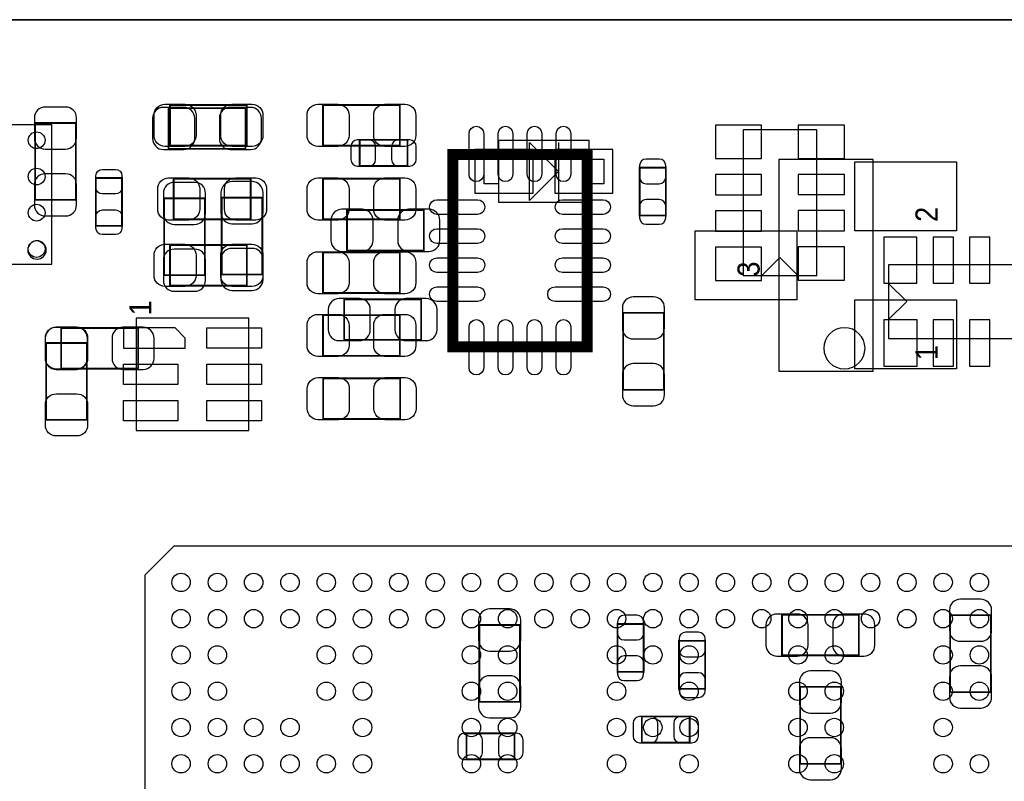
# Model space of a CAD drawing. Extents: x 7.2 to 74.8, y 33.9 to 67.
# Tile 4 of 8: x 24.8 to 38.4, y 56.5 to 67. Entities that reach past the tile are written whole.
import ezdxf

# ---------------------------------------------------------------- set-up
doc = ezdxf.new("R2010")
doc.units = 0
for name, color, linetype in [('ASSEMBLY_BOTTOM', 52, 'CONTINUOUS'), ('ASSEMBLY_TOP', 140, 'CONTINUOUS'), ('BOTTOM', 2, 'CONTINUOUS'), ('OUTLINE', 3, 'CONTINUOUS'), ('TOP', 5, 'CONTINUOUS')]:
    doc.layers.add(name, color=color, linetype=linetype)

msp = doc.modelspace()

# ---------------------------------------------------------------- linework, layer by layer
at = {"layer": 'ASSEMBLY_BOTTOM', "const_width": 0.024892}
for points in [[(27.941778, 65.208912), (27.941778, 65.768728), (26.881582, 65.768728), (26.881582, 65.208912), (27.941778, 65.208912)], [(25.043384, 64.503554), (25.6032, 64.503554), (25.6032, 65.56375), (25.043384, 65.56375), (25.043384, 64.503554)], [(29.514546, 65.331086), (29.514546, 64.970914), (30.174438, 64.970914), (30.174438, 65.331086), (29.514546, 65.331086)], [(33.732978, 64.947546), (33.372806, 64.947546), (33.372806, 64.287654), (33.732978, 64.287654), (33.732978, 64.947546)], [(26.821384, 63.465202), (27.3812, 63.465202), (27.3812, 64.525398), (26.821384, 64.525398), (26.821384, 63.465202)], [(27.614372, 63.475362), (28.174188, 63.475362), (28.174188, 64.535558), (27.614372, 64.535558), (27.614372, 63.475362)], [(29.339794, 64.364108), (29.339794, 63.804292), (30.39999, 63.804292), (30.39999, 64.364108), (29.339794, 64.364108)], [(30.36189, 62.574424), (30.36189, 63.13424), (29.301694, 63.13424), (29.301694, 62.574424), (30.36189, 62.574424)], [(33.7058, 62.94755), (33.145984, 62.94755), (33.145984, 61.887354), (33.7058, 61.887354), (33.7058, 62.94755)], [(25.402794, 62.738508), (25.402794, 62.178692), (26.46299, 62.178692), (26.46299, 62.738508), (25.402794, 62.738508)], [(36.39439, 58.225944), (36.39439, 58.78576), (35.334194, 58.78576), (35.334194, 58.225944), (36.39439, 58.225944)], [(37.652452, 57.719722), (38.212268, 57.719722), (38.212268, 58.779918), (37.652452, 58.779918), (37.652452, 57.719722)], [(31.164784, 57.585102), (31.7246, 57.585102), (31.7246, 58.645298), (31.164784, 58.645298), (31.164784, 57.585102)], [(33.068006, 57.998106), (33.428178, 57.998106), (33.428178, 58.657998), (33.068006, 58.657998), (33.068006, 57.998106)], [(33.916112, 57.76595), (34.276284, 57.76595), (34.276284, 58.425842), (33.916112, 58.425842), (33.916112, 57.76595)], [(36.1442, 57.79135), (35.584384, 57.79135), (35.584384, 56.731154), (36.1442, 56.731154), (36.1442, 57.79135)], [(33.402778, 57.38241), (33.402778, 57.022238), (34.06267, 57.022238), (34.06267, 57.38241), (33.402778, 57.38241)], [(31.647638, 56.792114), (31.647638, 57.152286), (30.987746, 57.152286), (30.987746, 56.792114), (31.647638, 56.792114)]]:
    msp.add_lwpolyline(points, dxfattribs=at)
at = {"layer": 'ASSEMBLY_BOTTOM'}
for points in [[(35.813492, 63.4619), (35.813492, 65.4685), (34.797492, 65.4685), (34.797492, 63.4619), (35.813492, 63.4619)], [(32.679386, 65.321942), (31.429198, 65.321942), (31.429198, 64.472058), (32.679386, 64.472058), (32.679386, 65.321942)], [(31.854394, 65.29705), (32.25419, 64.897), (31.854394, 64.49695), (31.854394, 65.29705)], [(32.25419, 65.29705), (32.25419, 64.49695)], [(31.2293, 64.727074), (31.2293, 65.066926), (31.429198, 65.066926), (31.429198, 64.727074), (31.2293, 64.727074)], [(32.679386, 64.727074), (32.679386, 65.066926), (32.879284, 65.066926), (32.879284, 64.727074), (32.679386, 64.727074)], [(35.305492, 63.71082), (35.051492, 63.45682)], [(35.305492, 63.71082), (35.559492, 63.45682)], [(36.804092, 62.595252), (38.810692, 62.595252), (38.810692, 63.611252), (36.804092, 63.611252), (36.804092, 62.595252)], [(37.053012, 63.103252), (36.799012, 63.357252)], [(37.053012, 63.103252), (36.799012, 62.849252)]]:
    msp.add_lwpolyline(points, dxfattribs=at)
at = {"layer": 'ASSEMBLY_TOP'}
for points, const_width in [([(27.96159, 65.811908), (27.96159, 65.252092), (26.901394, 65.252092), (26.901394, 65.811908), (27.96159, 65.811908)], 0.024892), ([(29.009594, 65.252092), (29.009594, 65.811908), (30.06979, 65.811908), (30.06979, 65.252092), (29.009594, 65.252092)], 0.024892), ([(32.64916, 62.479682), (32.64916, 65.129918), (30.799024, 65.129918), (30.799024, 62.479682), (32.64916, 62.479682)], 0.1524), ([(26.239978, 64.145414), (25.879806, 64.145414), (25.879806, 64.805306), (26.239978, 64.805306), (26.239978, 64.145414)], 0.024892), ([(26.952194, 64.236092), (26.952194, 64.795908), (28.01239, 64.795908), (28.01239, 64.236092), (26.952194, 64.236092)], 0.024892), ([(30.06979, 64.795908), (30.06979, 64.236092), (29.009594, 64.236092), (29.009594, 64.795908), (30.06979, 64.795908)], 0.024892), ([(26.901394, 63.321692), (26.901394, 63.881508), (27.96159, 63.881508), (27.96159, 63.321692), (26.901394, 63.321692)], 0.024892), ([(30.06979, 63.779908), (30.06979, 63.220092), (29.009594, 63.220092), (29.009594, 63.779908), (30.06979, 63.779908)], 0.024892), ([(29.009594, 62.355984), (29.009594, 62.9158), (30.06979, 62.9158), (30.06979, 62.355984), (29.009594, 62.355984)], 0.024892), ([(25.195784, 62.531498), (25.7556, 62.531498), (25.7556, 61.471302), (25.195784, 61.471302), (25.195784, 62.531498)], 0.024892), ([(30.07233, 62.04458), (30.07233, 61.484764), (29.012134, 61.484764), (29.012134, 62.04458), (30.07233, 62.04458)], 0.024892)]:
    msp.add_lwpolyline(points, dxfattribs=dict(at, const_width=const_width))
for points in [[(25.275032, 65.536572), (24.355552, 65.536572), (24.355552, 63.616332), (25.275032, 63.616332), (25.275032, 65.536572)], [(36.590478, 62.141608), (36.590478, 65.061592), (35.290506, 65.061592), (35.290506, 62.141608), (36.590478, 62.141608)], [(26.436574, 62.873636), (26.436574, 61.323728), (27.986482, 61.323728), (27.986482, 62.873636), (26.436574, 62.873636)], [(26.554938, 45.731938), (40.55491, 45.731938), (40.55491, 59.73191), (26.954988, 59.73191), (26.554938, 59.33186), (26.554938, 45.731938)]]:
    msp.add_lwpolyline(points, dxfattribs=at)
msp.add_lwpolyline([(25.196292, 63.814452, 1), (24.942292, 63.814452, 1), (25.196292, 63.814452)], format="xyb", dxfattribs=at)
msp.add_lwpolyline([(36.478464, 62.4586, 1), (35.91052, 62.4586, 1)], format="xyb", close=True, dxfattribs=at)
at = {"layer": 'BOTTOM'}
for points in [[(25.033224, 65.6336), (25.033224, 65.353692, 0.414846), (25.183338, 65.203578), (25.463246, 65.203578, 0.414846), (25.61336, 65.353692), (25.61336, 65.6336, 0.414846), (25.463246, 65.783714), (25.183338, 65.783714, 0.414846)], [(26.811732, 65.198752), (27.09164, 65.198752, 0.414846), (27.241754, 65.348866), (27.241754, 65.628774, 0.414846), (27.09164, 65.778888), (26.811732, 65.778888, 0.414846), (26.661618, 65.628774), (26.661618, 65.348866, 0.414846)], [(28.011628, 65.778888), (27.73172, 65.778888, 0.414846), (27.581606, 65.628774), (27.581606, 65.348866, 0.414846), (27.73172, 65.198752), (28.011628, 65.198752, 0.414846), (28.161742, 65.348866), (28.161742, 65.628774, 0.414846)], [(29.484574, 64.970914), (29.644594, 64.970914, 0.413587), (29.73451, 65.061084), (29.73451, 65.240916, 0.413587), (29.644594, 65.331086), (29.484574, 65.331086, 0.413587), (29.394658, 65.240916), (29.394658, 65.061084, 0.413587)], [(30.20441, 65.331086), (30.04439, 65.331086, 0.413587), (29.954474, 65.240916), (29.954474, 65.061084, 0.413587), (30.04439, 64.970914), (30.20441, 64.970914, 0.413587), (30.294326, 65.061084), (30.294326, 65.240916, 0.413587)], [(33.372806, 64.977518), (33.372806, 64.817498, 0.413587), (33.462976, 64.727582), (33.642808, 64.727582, 0.413587), (33.732978, 64.817498), (33.732978, 64.977518, 0.413587), (33.642808, 65.067434), (33.462976, 65.067434, 0.413587)], [(25.61336, 64.433704), (25.61336, 64.713612, 0.414846), (25.463246, 64.863726), (25.183338, 64.863726, 0.414846), (25.033224, 64.713612), (25.033224, 64.433704, 0.414846), (25.183338, 64.28359), (25.463246, 64.28359, 0.414846)], [(26.811224, 64.595248), (26.811224, 64.31534, 0.414846), (26.961338, 64.165226), (27.241246, 64.165226, 0.414846), (27.39136, 64.31534), (27.39136, 64.595248, 0.414846), (27.241246, 64.745362), (26.961338, 64.745362, 0.414846)], [(27.604212, 64.605408), (27.604212, 64.3255, 0.414846), (27.754326, 64.175386), (28.034234, 64.175386, 0.414846), (28.184348, 64.3255), (28.184348, 64.605408, 0.414846), (28.034234, 64.755522), (27.754326, 64.755522, 0.414846)], [(33.732978, 64.257682), (33.732978, 64.417702, 0.413587), (33.642808, 64.507618), (33.462976, 64.507618, 0.413587), (33.372806, 64.417702), (33.372806, 64.257682, 0.413587), (33.462976, 64.167766), (33.642808, 64.167766, 0.413587)], [(29.269944, 63.794132), (29.549852, 63.794132, 0.414846), (29.699966, 63.944246), (29.699966, 64.224154, 0.414846), (29.549852, 64.374268), (29.269944, 64.374268, 0.414846), (29.11983, 64.224154), (29.11983, 63.944246, 0.414846)], [(30.46984, 64.374268), (30.189932, 64.374268, 0.414846), (30.039818, 64.224154), (30.039818, 63.944246, 0.414846), (30.189932, 63.794132), (30.46984, 63.794132, 0.414846), (30.619954, 63.944246), (30.619954, 64.224154, 0.414846)], [(27.39136, 63.395352), (27.39136, 63.67526, 0.414846), (27.241246, 63.825374), (26.961338, 63.825374, 0.414846), (26.811224, 63.67526), (26.811224, 63.395352, 0.414846), (26.961338, 63.245238), (27.241246, 63.245238, 0.414846)], [(28.184348, 63.405512), (28.184348, 63.68542, 0.414846), (28.034234, 63.835534), (27.754326, 63.835534, 0.414846), (27.604212, 63.68542), (27.604212, 63.405512, 0.414846), (27.754326, 63.255398), (28.034234, 63.255398, 0.414846)], [(29.231844, 62.564264), (29.511752, 62.564264, 0.414846), (29.661866, 62.714378), (29.661866, 62.994286, 0.414846), (29.511752, 63.1444), (29.231844, 63.1444, 0.414846), (29.08173, 62.994286), (29.08173, 62.714378, 0.414846)], [(30.43174, 63.1444), (30.151832, 63.1444, 0.414846), (30.001718, 62.994286), (30.001718, 62.714378, 0.414846), (30.151832, 62.564264), (30.43174, 62.564264, 0.414846), (30.581854, 62.714378), (30.581854, 62.994286, 0.414846)], [(33.135824, 63.0174), (33.135824, 62.737492, 0.414846), (33.285938, 62.587378), (33.565846, 62.587378, 0.414846), (33.71596, 62.737492), (33.71596, 63.0174, 0.414846), (33.565846, 63.167514), (33.285938, 63.167514, 0.414846)], [(25.332944, 62.168532), (25.612852, 62.168532, 0.414846), (25.762966, 62.318646), (25.762966, 62.598554, 0.414846), (25.612852, 62.748668), (25.332944, 62.748668, 0.414846), (25.18283, 62.598554), (25.18283, 62.318646, 0.414846)], [(26.53284, 62.748668), (26.252932, 62.748668, 0.414846), (26.102818, 62.598554), (26.102818, 62.318646, 0.414846), (26.252932, 62.168532), (26.53284, 62.168532, 0.414846), (26.682954, 62.318646), (26.682954, 62.598554, 0.414846)], [(33.71596, 61.817504), (33.71596, 62.097412, 0.414846), (33.565846, 62.247526), (33.285938, 62.247526, 0.414846), (33.135824, 62.097412), (33.135824, 61.817504, 0.414846), (33.285938, 61.66739), (33.565846, 61.66739, 0.414846)], [(37.642292, 58.849768), (37.642292, 58.56986, 0.414846), (37.792406, 58.419746), (38.072314, 58.419746, 0.414846), (38.222428, 58.56986), (38.222428, 58.849768, 0.414846), (38.072314, 58.999882), (37.792406, 58.999882, 0.414846)], [(31.154624, 58.715148), (31.154624, 58.43524, 0.414846), (31.304738, 58.285126), (31.584646, 58.285126, 0.414846), (31.73476, 58.43524), (31.73476, 58.715148, 0.414846), (31.584646, 58.865262), (31.304738, 58.865262, 0.414846)], [(33.068006, 58.68797), (33.068006, 58.52795, 0.413587), (33.158176, 58.438034), (33.338008, 58.438034, 0.413587), (33.428178, 58.52795), (33.428178, 58.68797, 0.413587), (33.338008, 58.777886), (33.158176, 58.777886, 0.413587)], [(35.264344, 58.215784), (35.544252, 58.215784, 0.414846), (35.694366, 58.365898), (35.694366, 58.645806, 0.414846), (35.544252, 58.79592), (35.264344, 58.79592, 0.414846), (35.11423, 58.645806), (35.11423, 58.365898, 0.414846)], [(36.46424, 58.79592), (36.184332, 58.79592, 0.414846), (36.034218, 58.645806), (36.034218, 58.365898, 0.414846), (36.184332, 58.215784), (36.46424, 58.215784, 0.414846), (36.614354, 58.365898), (36.614354, 58.645806, 0.414846)], [(33.916112, 58.455814), (33.916112, 58.295794, 0.413587), (34.006282, 58.205878), (34.186114, 58.205878, 0.413587), (34.276284, 58.295794), (34.276284, 58.455814, 0.413587), (34.186114, 58.54573), (34.006282, 58.54573, 0.413587)], [(33.428178, 57.968134), (33.428178, 58.128154, 0.413587), (33.338008, 58.21807), (33.158176, 58.21807, 0.413587), (33.068006, 58.128154), (33.068006, 57.968134, 0.413587), (33.158176, 57.878218), (33.338008, 57.878218, 0.413587)], [(38.222428, 57.649872), (38.222428, 57.92978, 0.414846), (38.072314, 58.079894), (37.792406, 58.079894, 0.414846), (37.642292, 57.92978), (37.642292, 57.649872, 0.414846), (37.792406, 57.499758), (38.072314, 57.499758, 0.414846)], [(31.73476, 57.515252), (31.73476, 57.79516, 0.414846), (31.584646, 57.945274), (31.304738, 57.945274, 0.414846), (31.154624, 57.79516), (31.154624, 57.515252, 0.414846), (31.304738, 57.365138), (31.584646, 57.365138, 0.414846)], [(34.276284, 57.735978), (34.276284, 57.895998, 0.413587), (34.186114, 57.985914), (34.006282, 57.985914, 0.413587), (33.916112, 57.895998), (33.916112, 57.735978, 0.413587), (34.006282, 57.646062), (34.186114, 57.646062, 0.413587)], [(35.574224, 57.8612), (35.574224, 57.581292, 0.414846), (35.724338, 57.431178), (36.004246, 57.431178, 0.414846), (36.15436, 57.581292), (36.15436, 57.8612, 0.414846), (36.004246, 58.011314), (35.724338, 58.011314, 0.414846)], [(33.372806, 57.022238), (33.532826, 57.022238, 0.413587), (33.622742, 57.112408), (33.622742, 57.29224, 0.413587), (33.532826, 57.38241), (33.372806, 57.38241, 0.413587), (33.28289, 57.29224), (33.28289, 57.112408, 0.413587)], [(34.092642, 57.38241), (33.932622, 57.38241, 0.413587), (33.842706, 57.29224), (33.842706, 57.112408, 0.413587), (33.932622, 57.022238), (34.092642, 57.022238, 0.413587), (34.182558, 57.112408), (34.182558, 57.29224, 0.413587)], [(30.957774, 56.792114), (31.117794, 56.792114, 0.413587), (31.20771, 56.882284), (31.20771, 57.062116, 0.413587), (31.117794, 57.152286), (30.957774, 57.152286, 0.413587), (30.867858, 57.062116), (30.867858, 56.882284, 0.413587)], [(31.67761, 57.152286), (31.51759, 57.152286, 0.413587), (31.427674, 57.062116), (31.427674, 56.882284, 0.413587), (31.51759, 56.792114), (31.67761, 56.792114, 0.413587), (31.767526, 56.882284), (31.767526, 57.062116, 0.413587)], [(36.15436, 56.661304), (36.15436, 56.941212, 0.414846), (36.004246, 57.091326), (35.724338, 57.091326, 0.414846), (35.574224, 56.941212), (35.574224, 56.661304, 0.414846), (35.724338, 56.51119), (36.004246, 56.51119, 0.414846)]]:
    msp.add_lwpolyline(points, format="xyb", close=True, dxfattribs=at)
for points in [[(34.416492, 65.0748), (35.051492, 65.0748), (35.051492, 65.532), (34.416492, 65.532)], [(35.559492, 65.0748), (36.194492, 65.0748), (36.194492, 65.532), (35.559492, 65.532)], [(31.904432, 64.597026), (31.904432, 65.196974), (31.104332, 65.196974), (31.104332, 64.597026)], [(33.004252, 64.597026), (33.004252, 65.196974), (32.204152, 65.196974), (32.204152, 64.597026)], [(34.416492, 64.57442), (35.051492, 64.57442), (35.051492, 64.85382), (34.416492, 64.85382)], [(35.559492, 64.57696), (36.194492, 64.57696), (36.194492, 64.85636), (35.559492, 64.85636)], [(34.416492, 64.07404), (35.051492, 64.07404), (35.051492, 64.35344), (34.416492, 64.35344)], [(35.559492, 64.07658), (36.194492, 64.07658), (36.194492, 64.35598), (35.559492, 64.35598)], [(36.736782, 63.992252), (36.736782, 63.357252), (37.193982, 63.357252), (37.193982, 63.992252)], [(37.417248, 63.992252), (37.417248, 63.357252), (37.696648, 63.357252), (37.696648, 63.992252)], [(37.917374, 63.992252), (37.917374, 63.357252), (38.196774, 63.357252), (38.196774, 63.992252)], [(34.416492, 63.39332), (35.051492, 63.39332), (35.051492, 63.85052), (34.416492, 63.85052)], [(35.559492, 63.3984), (36.194492, 63.3984), (36.194492, 63.8556), (35.559492, 63.8556)], [(36.740084, 62.849252), (36.740084, 62.214252), (37.197284, 62.214252), (37.197284, 62.849252)], [(37.41801, 62.849252), (37.41801, 62.214252), (37.69741, 62.214252), (37.69741, 62.849252)], [(37.918136, 62.849252), (37.918136, 62.214252), (38.197536, 62.214252), (38.197536, 62.849252)]]:
    msp.add_lwpolyline(points, close=True, dxfattribs=at)
at = {"layer": 'OUTLINE'}
for points in [[(74.799444, 66.987928), (7.199376, 66.987928)], [(7.199376, 66.987928), (74.799444, 66.987928)], [(74.799444, 66.987928), (7.199376, 66.987928)]]:
    msp.add_lwpolyline(points, dxfattribs=at)
for points in [[(72.800464, 53.993796, 0.414214), (74.799444, 51.994816), (74.799444, 33.993836), (23.948644, 33.993836), (23.948644, 37.493956, 0.414214), (23.450804, 37.994336, 0.414214), (22.950424, 37.493956), (22.950424, 33.993836), (7.199884, 33.993836), (7.199884, 51.994816, 0.414214), (9.198864, 53.993796, 0.414214), (7.199884, 55.992776), (7.199376, 66.987928), (74.799444, 66.987928), (74.799444, 55.992776, 0.414214)], [(74.799444, 55.992776, 0.414214), (72.800464, 53.993796, 0.414214), (74.799444, 51.994816), (74.799444, 33.993836), (23.948644, 33.993836), (23.948644, 37.493956, 0.414214), (23.450804, 37.994336, 0.414214), (22.950424, 37.493956), (22.950424, 33.993836), (7.199884, 33.993836), (7.199884, 51.994816, 0.414214), (9.198864, 53.993796, 0.414214), (7.199884, 55.992776), (7.199376, 66.987928), (74.799444, 66.987928)]]:
    msp.add_lwpolyline(points, format="xyb", close=True, dxfattribs=at)
at = {"layer": 'TOP'}
for points in [[(26.831544, 65.822068), (27.111452, 65.822068, -0.414846), (27.261566, 65.671954), (27.261566, 65.392046, -0.414846), (27.111452, 65.241932), (26.831544, 65.241932, -0.414846), (26.68143, 65.392046), (26.68143, 65.671954, -0.414846)], [(28.03144, 65.241932), (27.751532, 65.241932, -0.414846), (27.601418, 65.392046), (27.601418, 65.671954, -0.414846), (27.751532, 65.822068), (28.03144, 65.822068, -0.414846), (28.181554, 65.671954), (28.181554, 65.392046, -0.414846)], [(28.939744, 65.822068), (29.219652, 65.822068, -0.414846), (29.369766, 65.671954), (29.369766, 65.392046, -0.414846), (29.219652, 65.241932), (28.939744, 65.241932, -0.414846), (28.78963, 65.392046), (28.78963, 65.671954, -0.414846)], [(30.13964, 65.241932), (29.859732, 65.241932, -0.414846), (29.709618, 65.392046), (29.709618, 65.671954, -0.414846), (29.859732, 65.822068), (30.13964, 65.822068, -0.414846), (30.289754, 65.671954), (30.289754, 65.392046, -0.414846)], [(31.225744, 65.416684), (31.225744, 64.857884, -1), (31.022544, 64.857884), (31.022544, 65.416684, -1)], [(31.625794, 65.416684), (31.625794, 64.857884, -1), (31.422594, 64.857884), (31.422594, 65.416684, -1)], [(32.02559, 65.416684), (32.02559, 64.857884, -1), (31.82239, 64.857884), (31.82239, 65.416684, -1)], [(32.42564, 65.416684), (32.42564, 64.857884, -1), (32.22244, 64.857884), (32.22244, 65.416684, -1)], [(26.239978, 64.835278), (26.239978, 64.675258, -0.413587), (26.149808, 64.585342), (25.969976, 64.585342, -0.413587), (25.879806, 64.675258), (25.879806, 64.835278, -0.413587), (25.969976, 64.925194), (26.149808, 64.925194, -0.413587)], [(26.882344, 64.806068), (27.162252, 64.806068, -0.414846), (27.312366, 64.655954), (27.312366, 64.376046, -0.414846), (27.162252, 64.225932), (26.882344, 64.225932, -0.414846), (26.73223, 64.376046), (26.73223, 64.655954, -0.414846)], [(28.08224, 64.225932), (27.802332, 64.225932, -0.414846), (27.652218, 64.376046), (27.652218, 64.655954, -0.414846), (27.802332, 64.806068), (28.08224, 64.806068, -0.414846), (28.232354, 64.655954), (28.232354, 64.376046, -0.414846)], [(28.939744, 64.806068), (29.219652, 64.806068, -0.414846), (29.369766, 64.655954), (29.369766, 64.376046, -0.414846), (29.219652, 64.225932), (28.939744, 64.225932, -0.414846), (28.78963, 64.376046), (28.78963, 64.655954, -0.414846)], [(30.13964, 64.225932), (29.859732, 64.225932, -0.414846), (29.709618, 64.376046), (29.709618, 64.655954, -0.414846), (29.859732, 64.806068), (30.13964, 64.806068, -0.414846), (30.289754, 64.655954), (30.289754, 64.376046, -0.414846)], [(30.579568, 64.506348), (31.138368, 64.506348, -1), (31.138368, 64.303148), (30.579568, 64.303148, -1)], [(32.309816, 64.506348), (32.868616, 64.506348, -1), (32.868616, 64.303148), (32.309816, 64.303148, -1)], [(25.879806, 64.115442), (25.879806, 64.275462, -0.413587), (25.969976, 64.365378), (26.149808, 64.365378, -0.413587), (26.239978, 64.275462), (26.239978, 64.115442, -0.413587), (26.149808, 64.025526), (25.969976, 64.025526, -0.413587)], [(30.579568, 64.106298), (31.138368, 64.106298, -1), (31.138368, 63.903098), (30.579568, 63.903098, -1)], [(32.309816, 64.106298), (32.868616, 64.106298, -1), (32.868616, 63.903098), (32.309816, 63.903098, -1)], [(26.831544, 63.891668), (27.111452, 63.891668, -0.414846), (27.261566, 63.741554), (27.261566, 63.461646, -0.414846), (27.111452, 63.311532), (26.831544, 63.311532, -0.414846), (26.68143, 63.461646), (26.68143, 63.741554, -0.414846)], [(28.03144, 63.311532), (27.751532, 63.311532, -0.414846), (27.601418, 63.461646), (27.601418, 63.741554, -0.414846), (27.751532, 63.891668), (28.03144, 63.891668, -0.414846), (28.181554, 63.741554), (28.181554, 63.461646, -0.414846)], [(28.939744, 63.790068), (29.219652, 63.790068, -0.414846), (29.369766, 63.639954), (29.369766, 63.360046, -0.414846), (29.219652, 63.209932), (28.939744, 63.209932, -0.414846), (28.78963, 63.360046), (28.78963, 63.639954, -0.414846)], [(30.13964, 63.209932), (29.859732, 63.209932, -0.414846), (29.709618, 63.360046), (29.709618, 63.639954, -0.414846), (29.859732, 63.790068), (30.13964, 63.790068, -0.414846), (30.289754, 63.639954), (30.289754, 63.360046, -0.414846)], [(30.579568, 63.706502), (31.138368, 63.706502, -1), (31.138368, 63.503302), (30.579568, 63.503302, -1)], [(32.309816, 63.706502), (32.868616, 63.706502, -1), (32.868616, 63.503302), (32.309816, 63.503302, -1)], [(30.579568, 63.306452), (31.138368, 63.306452, -1), (31.138368, 63.103252), (30.579568, 63.103252, -1)], [(32.208216, 63.306452), (32.868616, 63.306452, -1), (32.868616, 63.103252), (32.208216, 63.103252, -1)], [(28.939744, 62.92596), (29.219652, 62.92596, -0.414846), (29.369766, 62.775846), (29.369766, 62.495938, -0.414846), (29.219652, 62.345824), (28.939744, 62.345824, -0.414846), (28.78963, 62.495938), (28.78963, 62.775846, -0.414846)], [(30.13964, 62.345824), (29.859732, 62.345824, -0.414846), (29.709618, 62.495938), (29.709618, 62.775846, -0.414846), (29.859732, 62.92596), (30.13964, 62.92596, -0.414846), (30.289754, 62.775846), (30.289754, 62.495938, -0.414846)], [(31.225744, 62.751716), (31.225744, 62.192916, -1), (31.022544, 62.192916), (31.022544, 62.751716, -1)], [(31.625794, 62.751716), (31.625794, 62.192916, -1), (31.422594, 62.192916), (31.422594, 62.751716, -1)], [(32.02559, 62.751716), (32.02559, 62.192916, -1), (31.82239, 62.192916), (31.82239, 62.751716, -1)], [(32.42564, 62.751716), (32.42564, 62.192916, -1), (32.22244, 62.192916), (32.22244, 62.751716, -1)], [(25.76576, 62.601348), (25.76576, 62.32144, -0.414846), (25.615646, 62.171326), (25.335738, 62.171326, -0.414846), (25.185624, 62.32144), (25.185624, 62.601348, -0.414846), (25.335738, 62.751462), (25.615646, 62.751462, -0.414846)], [(28.942284, 62.05474), (29.222192, 62.05474, -0.414846), (29.372306, 61.904626), (29.372306, 61.624718, -0.414846), (29.222192, 61.474604), (28.942284, 61.474604, -0.414846), (28.79217, 61.624718), (28.79217, 61.904626, -0.414846)], [(30.14218, 61.474604), (29.862272, 61.474604, -0.414846), (29.712158, 61.624718), (29.712158, 61.904626, -0.414846), (29.862272, 62.05474), (30.14218, 62.05474, -0.414846), (30.292294, 61.904626), (30.292294, 61.624718, -0.414846)], [(25.185624, 61.401452), (25.185624, 61.68136, -0.414846), (25.335738, 61.831474), (25.615646, 61.831474, -0.414846), (25.76576, 61.68136), (25.76576, 61.401452, -0.414846), (25.615646, 61.251338), (25.335738, 61.251338, -0.414846)]]:
    msp.add_lwpolyline(points, format="xyb", close=True, dxfattribs=at)
for points in [[(37.74059, 64.07658), (36.340542, 64.07658), (36.340542, 65.02654), (37.74059, 65.02654)], [(35.540442, 63.12662), (34.140394, 63.12662), (34.140394, 64.07658), (35.540442, 64.07658)], [(37.74059, 62.17666), (36.340542, 62.17666), (36.340542, 63.12662), (37.74059, 63.12662)], [(26.261568, 62.738762), (26.261568, 62.458854), (27.111452, 62.458854), (27.111452, 62.598808), (26.971498, 62.738762)], [(27.411553, 62.738762), (28.161615, 62.738762), (28.161615, 62.458854), (27.411553, 62.458854)], [(26.261441, 62.238636), (27.011503, 62.238636), (27.011503, 61.958728), (26.261441, 61.958728)], [(27.411553, 62.238636), (28.161615, 62.238636), (28.161615, 61.958728), (27.411553, 61.958728)], [(26.261441, 61.73851), (27.011503, 61.73851), (27.011503, 61.458602), (26.261441, 61.458602)], [(27.411553, 61.73851), (28.161615, 61.73851), (28.161615, 61.458602), (27.411553, 61.458602)]]:
    msp.add_lwpolyline(points, close=True, dxfattribs=at)
for centre, radius in [((25.064212, 65.325752), 0.11557), ((25.064212, 64.825372), 0.11557), ((25.064212, 64.327532), 0.11557), ((25.064212, 63.827152), 0.11557), ((27.05481, 59.232038), 0.127), ((27.554936, 59.232038), 0.127), ((28.054808, 59.232038), 0.127), ((28.554934, 59.232038), 0.127), ((29.05506, 59.232038), 0.127), ((29.554932, 59.232038), 0.127), ((30.054804, 59.232038), 0.127), ((30.55493, 59.232038), 0.127), ((31.055056, 59.232038), 0.127), ((31.554928, 59.232038), 0.127), ((32.0548, 59.232038), 0.127), ((32.554926, 59.232038), 0.127), ((33.055052, 59.232038), 0.127), ((33.554924, 59.232038), 0.127), ((34.054796, 59.232038), 0.127), ((34.554922, 59.232038), 0.127), ((35.055048, 59.232038), 0.127), ((35.55492, 59.232038), 0.127), ((36.054792, 59.232038), 0.127), ((36.554918, 59.232038), 0.127), ((37.055044, 59.232038), 0.127), ((37.554916, 59.232038), 0.127), ((38.054788, 59.232038), 0.127), ((27.05481, 58.731912), 0.127), ((27.554936, 58.731912), 0.127), ((28.054808, 58.731912), 0.127), ((28.554934, 58.731912), 0.127), ((29.05506, 58.731912), 0.127), ((29.554932, 58.731912), 0.127), ((30.054804, 58.731912), 0.127), ((30.55493, 58.731912), 0.127), ((31.055056, 58.731912), 0.127), ((31.554928, 58.731912), 0.127), ((32.0548, 58.731912), 0.127), ((32.554926, 58.731912), 0.127), ((33.055052, 58.731912), 0.127), ((33.554924, 58.731912), 0.127), ((34.054796, 58.731912), 0.127), ((34.554922, 58.731912), 0.127), ((35.055048, 58.731912), 0.127), ((35.55492, 58.731912), 0.127), ((36.054792, 58.731912), 0.127), ((36.554918, 58.731912), 0.127), ((37.055044, 58.731912), 0.127), ((37.554916, 58.731912), 0.127), ((38.054788, 58.731912), 0.127), ((27.05481, 58.23204), 0.127), ((27.554936, 58.23204), 0.127), ((29.05506, 58.23204), 0.127), ((29.554932, 58.23204), 0.127), ((31.055056, 58.23204), 0.127), ((31.554928, 58.23204), 0.127), ((33.055052, 58.23204), 0.127), ((33.554924, 58.23204), 0.127), ((34.054796, 58.23204), 0.127), ((35.55492, 58.23204), 0.127), ((36.054792, 58.23204), 0.127), ((37.554916, 58.23204), 0.127), ((38.054788, 58.23204), 0.127), ((27.05481, 57.731914), 0.127), ((27.554936, 57.731914), 0.127), ((29.05506, 57.731914), 0.127), ((29.554932, 57.731914), 0.127), ((31.055056, 57.731914), 0.127), ((31.554928, 57.731914), 0.127), ((33.055052, 57.731914), 0.127), ((34.054796, 57.731914), 0.127), ((35.55492, 57.731914), 0.127), ((36.054792, 57.731914), 0.127), ((37.554916, 57.731914), 0.127), ((38.054788, 57.731914), 0.127), ((27.05481, 57.231788), 0.127), ((27.554936, 57.231788), 0.127), ((28.054808, 57.231788), 0.127), ((28.554934, 57.231788), 0.127), ((29.554932, 57.231788), 0.127), ((31.055056, 57.231788), 0.127), ((31.554928, 57.231788), 0.127), ((33.055052, 57.231788), 0.127), ((33.554924, 57.231788), 0.127), ((34.054796, 57.231788), 0.127), ((35.55492, 57.231788), 0.127), ((36.054792, 57.231788), 0.127), ((37.554916, 57.231788), 0.127), ((27.05481, 56.731916), 0.127), ((27.554936, 56.731916), 0.127), ((28.054808, 56.731916), 0.127), ((28.554934, 56.731916), 0.127), ((29.05506, 56.731916), 0.127), ((29.554932, 56.731916), 0.127), ((31.055056, 56.731916), 0.127), ((31.554928, 56.731916), 0.127), ((33.055052, 56.731916), 0.127), ((34.054796, 56.731916), 0.127), ((35.55492, 56.731916), 0.127), ((36.054792, 56.731916), 0.127), ((37.554916, 56.731916), 0.127), ((38.054788, 56.731916), 0.127)]:
    msp.add_circle(centre, radius, dxfattribs=at)

# ---------------------------------------------------------------- texts
at = {"layer": 'ASSEMBLY_TOP', "width": 0.916667}
for s, p in [('2', (37.478462, 64.200786)), ('3', (35.026092, 63.446152)), ('1', (26.644092, 62.912752)), ('1', (37.478462, 62.295532))]:
    msp.add_text(s, height=0.3048, rotation=90, dxfattribs=at).set_placement(p)

doc.saveas('drawing.dxf')
